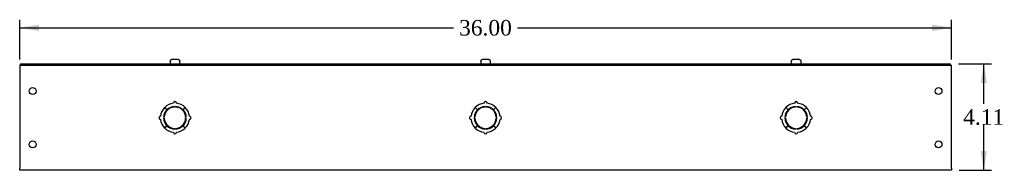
# Model space of a CAD drawing. Header units: inches. Extents: x 1 to 150, y -1 to 99.
# Tile 5 of 8: x 79.63 to 117.67, y 48.66 to 54.48. Entities that reach past the tile are written whole.
import ezdxf
from ezdxf.enums import TextEntityAlignment as Align

# ---------------------------------------------------------------- set-up
doc = ezdxf.new("R2010")
doc.units = ezdxf.units.IN
doc.header["$MEASUREMENT"] = 0
for name, color, linetype in [('COM56307-4', 7, 'Continuous'), ('COM70722-3', 7, 'Continuous'), ('Default', 7, 'Continuous'), ('SCS19515', 7, 'Continuous')]:
    doc.layers.add(name, color=color, linetype=linetype)
doc.styles.add('SEACAD_Times_New_Roman', font='times.ttf')
doc.dimstyles.new('HAMMOND_(STH_-_120x80)', dxfattribs={"dimtxt": 0.6, "dimasz": 0.75, "dimexe": 0.3, "dimexo": 0.3, "dimgap": 0.15, "dimtad": 0, "dimtih": 1, "dimtoh": 1, "dimzin": 0, "dimdsep": 46, "dimtxsty": 'SEACAD_Times_New_Roman', "dimblk1": '_SE_FILLED', "dimblk2": '_SE_FILLED', "dimsah": 1, "dimcen": 0.3, "dimadec": 0, "dimazin": 0, "dimtfac": 0.8, "dimtofl": 0, "dimtmove": 0, "dimatfit": 3, "dimfxl": 1, "dimtolj": 1, "dimtzin": 0, "dimarcsym": 0})

# ---------------------------------------------------------------- blocks, each defined once
blk = doc.blocks.new('SE3')
at = {"layer": 'COM56307-4', "color": 7, "linetype": 'Continuous'}
for p, q in [((79.664, 52.778), (115.601, 52.778)), ((79.664, 52.721), (79.664, 52.778)), ((79.664, 52.721), (115.601, 52.721)), ((115.601, 52.721), (115.601, 52.778))]:
    blk.add_line(p, q, dxfattribs=at)
at = {"layer": 'COM70722-3', "color": 7, "linetype": 'Continuous'}
for p, q in [((79.632, 52.721), (79.664, 52.721)), ((79.632, 52.721), (79.632, 52.635)), ((79.632, 52.635), (79.632, 48.75)), ((115.601, 52.721), (115.632, 52.721)), ((115.632, 52.635), (115.632, 52.721)), ((115.632, 48.75), (115.632, 52.635)), ((85.233, 51.088), (85.322, 51)), ((85.324, 51.003), (85.236, 51.092)), ((85.612, 51.104), (85.612, 51.129)), ((85.652, 51.129), (85.652, 51.104)), ((86.028, 51.092), (85.94, 51.003)), ((85.943, 51), (86.032, 51.088)), ((97.233, 51.088), (97.322, 51)), ((97.324, 51.003), (97.236, 51.092)), ((97.612, 51.104), (97.612, 51.129)), ((97.652, 51.129), (97.652, 51.104)), ((98.028, 51.092), (97.94, 51.003)), ((97.943, 51), (98.032, 51.088)), ((109.233, 51.088), (109.322, 51)), ((109.324, 51.003), (109.236, 51.092)), ((109.612, 51.104), (109.612, 51.129)), ((109.652, 51.129), (109.652, 51.104)), ((110.028, 51.092), (109.94, 51.003)), ((109.943, 51), (110.032, 51.088)), ((85.195, 50.712), (85.22, 50.712)), ((85.22, 50.672), (85.195, 50.672)), ((86.044, 50.712), (86.069, 50.712)), ((86.069, 50.672), (86.044, 50.672)), ((97.195, 50.712), (97.22, 50.712)), ((97.22, 50.672), (97.195, 50.672)), ((98.044, 50.712), (98.069, 50.712)), ((98.069, 50.672), (98.044, 50.672)), ((109.195, 50.712), (109.22, 50.712)), ((109.22, 50.672), (109.195, 50.672)), ((110.044, 50.712), (110.069, 50.712)), ((110.069, 50.672), (110.044, 50.672)), ((85.322, 50.384), (85.233, 50.296)), ((85.236, 50.293), (85.324, 50.381)), ((85.612, 50.255), (85.612, 50.28)), ((85.652, 50.28), (85.652, 50.255)), ((85.94, 50.381), (86.028, 50.293)), ((86.032, 50.296), (85.943, 50.384)), ((97.322, 50.384), (97.233, 50.296)), ((97.236, 50.293), (97.324, 50.381)), ((97.612, 50.255), (97.612, 50.28)), ((97.652, 50.28), (97.652, 50.255)), ((97.94, 50.381), (98.028, 50.293)), ((98.032, 50.296), (97.943, 50.384)), ((109.322, 50.384), (109.233, 50.296)), ((109.236, 50.293), (109.324, 50.381)), ((109.612, 50.255), (109.612, 50.28)), ((109.652, 50.28), (109.652, 50.255)), ((109.94, 50.381), (110.028, 50.293)), ((110.032, 50.296), (109.943, 50.384)), ((79.632, 48.664), (79.632, 48.75)), ((115.632, 48.75), (115.632, 48.664)), ((115.632, 48.664), (79.632, 48.664))]:
    blk.add_line(p, q, dxfattribs=at)
for centre in [(80.132, 51.721), (115.132, 51.721), (80.132, 49.664), (115.132, 49.664)]:
    blk.add_circle(centre, 0.133, dxfattribs=at)
for centre, radius, start, end in [((85.632, 50.692), 0.563, 135.25, 173.6206), ((85.632, 50.692), 0.438, 135.25, 177.3799), ((85.632, 50.692), 0.413, 92.7791, 177.2209), ((85.632, 50.692), 0.562, 96.3794, 134.75), ((85.632, 50.692), 0.438, 92.6201, 134.75), ((85.632, 51.251), 0.0625, 0, 180), ((85.632, 50.692), 0.438, 45.25, 87.3799), ((85.632, 50.692), 0.413, 2.7791, 87.2209), ((85.632, 50.692), 0.563, 45.25, 83.6206), ((85.632, 50.692), 0.438, 2.6201, 44.75), ((85.632, 50.692), 0.562, 6.3794, 44.75), ((97.632, 50.692), 0.563, 135.25, 173.6206), ((97.632, 50.692), 0.438, 135.25, 177.3799), ((97.632, 50.692), 0.413, 92.7791, 177.2209), ((97.632, 50.692), 0.562, 96.3794, 134.75), ((97.632, 50.692), 0.438, 92.6201, 134.75), ((97.632, 51.251), 0.0625, 0, 180), ((97.632, 50.692), 0.438, 45.25, 87.3799), ((97.632, 50.692), 0.413, 2.7791, 87.2209), ((97.632, 50.692), 0.563, 45.25, 83.6206), ((97.632, 50.692), 0.438, 2.6201, 44.75), ((97.632, 50.692), 0.562, 6.3794, 44.75), ((109.632, 50.692), 0.563, 135.25, 173.6206), ((109.632, 50.692), 0.438, 135.25, 177.3799), ((109.632, 50.692), 0.413, 92.7791, 177.2209), ((109.632, 50.692), 0.562, 96.3794, 134.75), ((109.632, 50.692), 0.438, 92.6201, 134.75), ((109.632, 51.251), 0.0625, 0, 180), ((109.632, 50.692), 0.438, 45.25, 87.3799), ((109.632, 50.692), 0.413, 2.7791, 87.2209), ((109.632, 50.692), 0.563, 45.25, 83.6206), ((109.632, 50.692), 0.438, 2.6201, 44.75), ((109.632, 50.692), 0.562, 6.3794, 44.75), ((85.073, 50.692), 0.0625, 90, 270), ((85.632, 50.692), 0.563, 186.3794, 224.75), ((85.632, 50.692), 0.438, 182.6201, 224.75), ((85.632, 50.692), 0.413, 182.7791, 267.2209), ((85.632, 50.692), 0.413, 272.7791, 357.2209), ((85.632, 50.692), 0.438, 315.25, 357.3799), ((85.632, 50.692), 0.562, 315.25, 353.6206), ((86.191, 50.692), 0.0625, 270, 90), ((97.073, 50.692), 0.0625, 90, 270), ((97.632, 50.692), 0.563, 186.3794, 224.75), ((97.632, 50.692), 0.438, 182.6201, 224.75), ((97.632, 50.692), 0.413, 182.7791, 267.2209), ((97.632, 50.692), 0.413, 272.7791, 357.2209), ((97.632, 50.692), 0.438, 315.25, 357.3799), ((97.632, 50.692), 0.562, 315.25, 353.6206), ((98.191, 50.692), 0.0625, 270, 90), ((109.073, 50.692), 0.0625, 90, 270), ((109.632, 50.692), 0.563, 186.3794, 224.75), ((109.632, 50.692), 0.438, 182.6201, 224.75), ((109.632, 50.692), 0.413, 182.7791, 267.2209), ((109.632, 50.692), 0.413, 272.7791, 357.2209), ((109.632, 50.692), 0.438, 315.25, 357.3799), ((109.632, 50.692), 0.562, 315.25, 353.6206), ((110.191, 50.692), 0.0625, 270, 90), ((85.632, 50.692), 0.563, 225.25, 263.6206), ((85.632, 50.692), 0.438, 225.25, 267.3799), ((85.632, 50.692), 0.438, 272.6201, 314.75), ((85.632, 50.692), 0.562, 276.3794, 314.75), ((97.632, 50.692), 0.563, 225.25, 263.6206), ((97.632, 50.692), 0.438, 225.25, 267.3799), ((97.632, 50.692), 0.438, 272.6201, 314.75), ((97.632, 50.692), 0.562, 276.3794, 314.75), ((109.632, 50.692), 0.563, 225.25, 263.6206), ((109.632, 50.692), 0.438, 225.25, 267.3799), ((109.632, 50.692), 0.438, 272.6201, 314.75), ((109.632, 50.692), 0.562, 276.3794, 314.75), ((85.632, 50.133), 0.0625, 180, 0), ((97.632, 50.133), 0.0625, 180, 0), ((109.632, 50.133), 0.0625, 180, 0)]:
    blk.add_arc(centre, radius, start, end, dxfattribs=at)
at = {"layer": 'SCS19515', "color": 7, "linetype": 'Continuous'}
for p, q in [((85.54, 52.953), (85.725, 52.953)), ((97.54, 52.953), (97.725, 52.953)), ((109.54, 52.953), (109.725, 52.953)), ((85.445, 52.863), (85.445, 52.803)), ((85.449, 52.878), (85.446, 52.878)), ((85.816, 52.878), (85.819, 52.878)), ((85.82, 52.803), (85.82, 52.863)), ((97.445, 52.863), (97.445, 52.803)), ((97.446, 52.878), (97.449, 52.878)), ((97.816, 52.878), (97.819, 52.878)), ((97.82, 52.803), (97.82, 52.863)), ((109.445, 52.863), (109.445, 52.803)), ((109.449, 52.878), (109.446, 52.878)), ((109.816, 52.878), (109.819, 52.878)), ((109.82, 52.803), (109.82, 52.863))]:
    blk.add_line(p, q, dxfattribs=at)
for centre, radius, start, end in [((85.535, 52.863), 0.09, 170.4059, 180), ((85.47, 52.803), 0.025, 180, 270), ((85.795, 52.803), 0.025, 270, 0), ((85.73, 52.863), 0.09, 0, 9.5941), ((97.535, 52.863), 0.09, 170.4059, 180), ((97.47, 52.803), 0.025, 180, 270), ((97.795, 52.803), 0.025, 270, 0), ((97.73, 52.863), 0.09, 0, 9.5941), ((109.535, 52.863), 0.09, 170.4059, 180), ((109.47, 52.803), 0.025, 180, 270), ((109.795, 52.803), 0.025, 270, 0), ((109.73, 52.863), 0.09, 0, 9.5941)]:
    blk.add_arc(centre, radius, start, end, dxfattribs=at)
for points in [[(85.449, 52.878), (85.449, 52.883), (85.451, 52.888), (85.454, 52.898), (85.457, 52.903), (85.462, 52.912), (85.465, 52.917), (85.472, 52.925), (85.476, 52.928), (85.484, 52.935), (85.489, 52.938), (85.498, 52.943), (85.503, 52.946), (85.513, 52.949), (85.518, 52.95), (85.529, 52.952), (85.534, 52.953), (85.54, 52.953)], [(85.725, 52.953), (85.73, 52.953), (85.736, 52.952), (85.746, 52.95), (85.752, 52.949), (85.762, 52.946), (85.767, 52.943), (85.776, 52.938), (85.78, 52.935), (85.789, 52.928), (85.792, 52.925), (85.799, 52.917), (85.803, 52.912), (85.808, 52.903), (85.81, 52.898), (85.814, 52.888), (85.815, 52.883), (85.816, 52.878)], [(97.449, 52.878), (97.449, 52.883), (97.451, 52.888), (97.454, 52.898), (97.457, 52.903), (97.462, 52.912), (97.465, 52.917), (97.472, 52.925), (97.476, 52.928), (97.484, 52.935), (97.489, 52.938), (97.498, 52.943), (97.503, 52.946), (97.513, 52.949), (97.518, 52.95), (97.529, 52.952), (97.534, 52.953), (97.54, 52.953)], [(97.725, 52.953), (97.73, 52.953), (97.736, 52.952), (97.746, 52.95), (97.752, 52.949), (97.762, 52.946), (97.767, 52.943), (97.776, 52.938), (97.78, 52.935), (97.789, 52.928), (97.792, 52.925), (97.799, 52.917), (97.803, 52.912), (97.808, 52.903), (97.81, 52.898), (97.814, 52.888), (97.815, 52.883), (97.816, 52.878)], [(109.449, 52.878), (109.449, 52.883), (109.451, 52.888), (109.454, 52.898), (109.457, 52.903), (109.462, 52.912), (109.465, 52.917), (109.472, 52.925), (109.476, 52.928), (109.484, 52.935), (109.489, 52.938), (109.498, 52.943), (109.503, 52.946), (109.513, 52.949), (109.518, 52.95), (109.529, 52.952), (109.534, 52.953), (109.54, 52.953)], [(109.725, 52.953), (109.73, 52.953), (109.736, 52.952), (109.746, 52.95), (109.752, 52.949), (109.762, 52.946), (109.767, 52.943), (109.776, 52.938), (109.78, 52.935), (109.789, 52.928), (109.792, 52.925), (109.799, 52.917), (109.803, 52.912), (109.808, 52.903), (109.81, 52.898), (109.814, 52.888), (109.815, 52.883), (109.816, 52.878)]]:
    blk.add_open_spline(points, degree=3, knots=[0, 0, 0, 0, 0.125, 0.125, 0.25, 0.25, 0.375, 0.375, 0.5, 0.5, 0.625, 0.625, 0.75, 0.75, 0.875, 0.875, 1, 1, 1, 1], dxfattribs=at)
blk = doc.blocks.new('DMBLK710')
at = {"layer": 'Default', "linetype": 'Continuous', "transparency": 16777216}
for points in [[(80.382, 54.29), (79.632, 54.165), (80.382, 54.04)], [(114.882, 54.29), (114.882, 54.04), (115.632, 54.165)]]:
    blk.add_hatch(color=7, dxfattribs=at).paths.add_polyline_path(points)
at = {"layer": 'Default', "color": 7, "linetype": 'Continuous', "transparency": 16777216}
for p, q in [((79.632, 52.935), (79.632, 54.465)), ((115.632, 52.935), (115.632, 54.465)), ((79.632, 54.165), (96.399, 54.165)), ((98.866, 54.165), (115.632, 54.165))]:
    blk.add_line(p, q, dxfattribs=at)
at = {"layer": 'Default', "color": 7, "linetype": 'Continuous', "transparency": 16777216, "style": 'SEACAD_Times_New_Roman'}
blk.add_text('36.00', height=0.6, dxfattribs=at).set_placement((96.609, 54.465), align=Align.TOP_LEFT)
blk = doc.blocks.new('_SE_FILLED')
at = {"color": 0}
blk.add_line((0, 0), (-1, 0), dxfattribs=at)
blk.add_solid([(0, 0), (-1, -0.1665), (-1, 0.1665), (0, 0)], dxfattribs=at)
blk = doc.blocks.new('DMBLK711')
at = {"layer": 'Default', "linetype": 'Continuous', "transparency": 16777216}
for points in [[(117.005, 52.028), (116.88, 52.778), (116.755, 52.028)], [(117.005, 49.414), (116.755, 49.414), (116.88, 48.664)]]:
    blk.add_hatch(color=7, dxfattribs=at).paths.add_polyline_path(points)
at = {"layer": 'Default', "color": 7, "linetype": 'Continuous', "transparency": 16777216}
for p, q in [((115.901, 52.778), (117.18, 52.778)), ((116.88, 51.231), (116.88, 52.778)), ((116.88, 48.664), (116.88, 50.421)), ((115.932, 48.664), (117.18, 48.664))]:
    blk.add_line(p, q, dxfattribs=at)
at = {"layer": 'Default', "color": 7, "linetype": 'Continuous', "transparency": 16777216, "style": 'SEACAD_Times_New_Roman'}
blk.add_text('4.11', height=0.6, dxfattribs=at).set_placement((116.084, 51.021), align=Align.TOP_LEFT)

msp = doc.modelspace()

# ---------------------------------------------------------------- block references
at = {"layer": 'Default'}
msp.add_blockref('SE3', (0, 0), dxfattribs=at)

# ---------------------------------------------------------------- dimensions: what is measured, and where the dimension line sits
at = {"layer": 'Default', "color": 7, "linetype": 'Continuous'}
for base, p1, p2, angle, picture, middle, dimtype in [((79.632, 54.165), (79.632, 52.635), (115.632, 52.635), 0, 'DMBLK710', (97.632, 54.165), 161), ((116.88, 52.778), (115.632, 48.664), (115.601, 52.778), 90, 'DMBLK711', (116.88, 50.721), 160)]:
    dim = msp.add_linear_dim(base=base, p1=p1, p2=p2, angle=angle, text='\\A1;<>', dimstyle='HAMMOND_(STH_-_120x80)', dxfattribs=at)
    dim.commit()
    dim.dimension.update_dxf_attribs({"geometry": picture, "text_midpoint": middle, "dimtype": dimtype})

doc.saveas('drawing.dxf')
